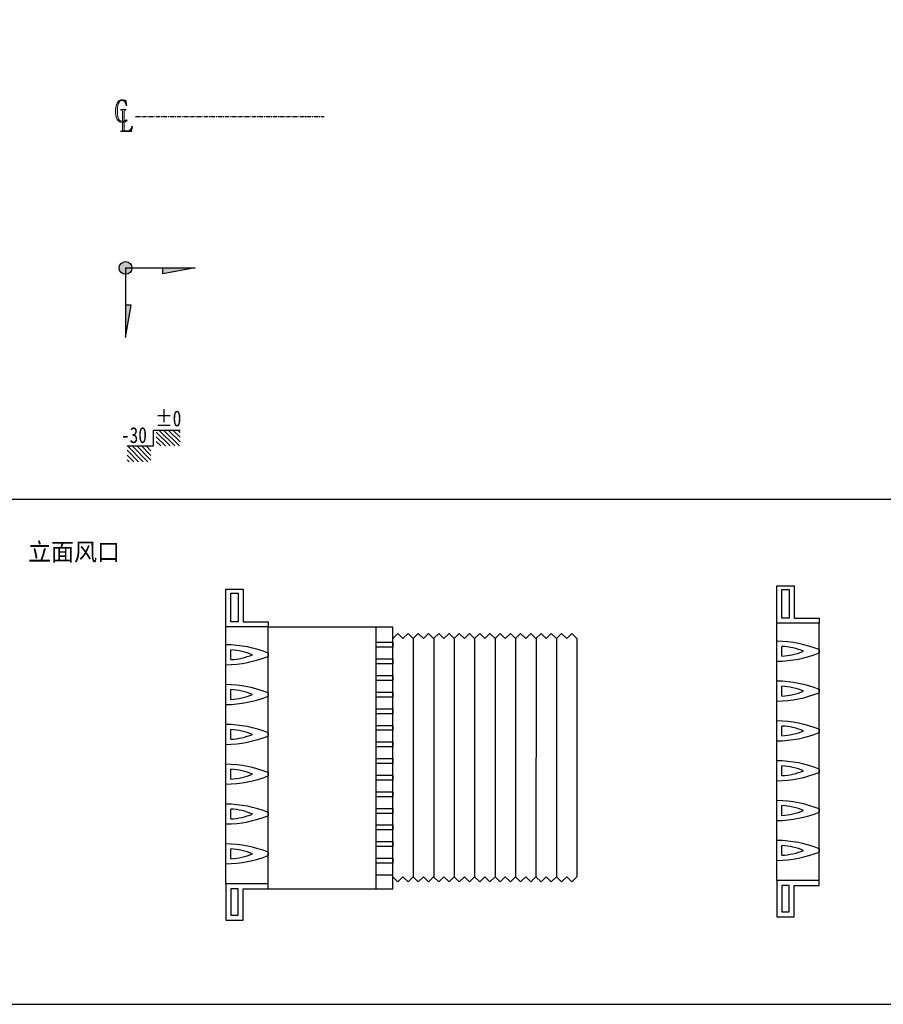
# Model space of a CAD drawing. Header units: millimetres. Extents: x 2430 to 3210, y 1273 to 1693.
# Tile 1 of 4: x 2674 to 2772, y 1273 to 1384. Entities that reach past the tile are written whole.
import ezdxf

# ---------------------------------------------------------------- set-up
doc = ezdxf.new("R2010")
doc.units = ezdxf.units.MM
doc.linetypes.add('CENTER', pattern=[50.800000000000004, 31.75, -6.35, 6.35, -6.35])
for name, color, linetype in [('EL_HATCH_立面填充8', 8, 'Continuous'), ('EL_MIDDLE_造型中粗线30', 30, 'Continuous'), ('EL_PATTERN_分缝细线136', 136, 'Continuous'), ('PUB_DIM_标注50', 50, 'Continuous')]:
    doc.layers.add(name, color=color, linetype=linetype)
doc.styles.add('-宋体', font='txt', dxfattribs={"width": 0.8})
doc.styles.add('CSD常注', font='txt')

# ---------------------------------------------------------------- blocks, each defined once
blk = doc.blocks.new('对中符')
at = {"linetype": 'ByBlock'}
for points in [[(0.1535659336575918, 3.527575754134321), (0.1023845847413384, 3.526385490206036), (0.001212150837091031, 3.508531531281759), (-0.0940089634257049, 3.475204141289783), (-0.1820884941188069, 3.422832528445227), (-0.2630264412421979, 3.353797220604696), (-0.3380130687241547, 3.266907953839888), (-0.4058581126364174, 3.163354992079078), (-0.428473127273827, 3.120505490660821), (-0.4748934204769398, 3.015762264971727), (-0.5141721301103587, 2.903877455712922), (-0.5463092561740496, 2.786041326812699), (-0.5724950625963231, 2.661063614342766), (-0.5903490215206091, 2.528944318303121), (-0.601061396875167, 2.389683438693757), (-0.604632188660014, 2.244471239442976), (-0.6022516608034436, 2.111161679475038), (-0.5939198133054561, 1.957617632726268), (-0.5784463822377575, 1.817166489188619), (-0.5570216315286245, 1.687427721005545), (-0.5284552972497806, 1.568401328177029), (-0.4939376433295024, 1.461277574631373), (-0.4534686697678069, 1.366056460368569), (-0.4058581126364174, 1.281547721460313), (-0.3511059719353, 1.202990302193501), (-0.2761193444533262, 1.120862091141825), (-0.1928008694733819, 1.05777810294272), (-0.06116645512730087, 0.9999209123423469), (0.1517917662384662, 0.9721951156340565), (0.3358720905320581, 0.9842063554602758), (0.5343040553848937, 1.019170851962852), (0.7212920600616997, 1.166514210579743), (0.689327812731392, 1.206885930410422), (0.6381835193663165, 1.259369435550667), (0.4493988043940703, 1.120328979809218), (0.1963349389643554, 1.09705681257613), (-0.03617091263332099, 1.137525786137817), (-0.1559026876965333, 1.198229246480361), (-0.2237477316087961, 1.285118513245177), (-0.2773096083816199, 1.398193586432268), (-0.3011148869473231, 1.469609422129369), (-0.3296812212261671, 1.576733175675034), (-0.3534864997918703, 1.693379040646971), (-0.3713404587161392, 1.820737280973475), (-0.3844333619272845, 1.957617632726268), (-0.3915749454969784, 2.10282983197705), (-0.3939554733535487, 2.258754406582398), (-0.3927652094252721, 2.356356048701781), (-0.3856236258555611, 2.497997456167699), (-0.3725307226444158, 2.632497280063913), (-0.3522962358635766, 2.761045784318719), (-0.326110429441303, 2.882452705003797), (-0.2927830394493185, 2.996718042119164), (-0.2546945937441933, 3.105032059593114), (-0.2047035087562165, 3.214536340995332), (-0.1380487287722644, 3.313328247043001), (-0.06306210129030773, 3.38474408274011), (0.02263690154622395, 3.426403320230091), (0.1190482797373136, 3.440686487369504), (0.4570832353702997, 3.454969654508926), (0.4225655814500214, 3.45854044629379), (0.3166320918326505, 3.499009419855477), (0.2571188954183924, 3.51567311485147)], [(0.5510292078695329, 3.446408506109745), (0.5261185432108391, 3.469252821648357), (0.4570832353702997, 3.454969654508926), (0.1190482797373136, 3.440686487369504), (0.1595172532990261, 3.438305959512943), (0.2654507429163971, 3.416881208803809), (0.3571010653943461, 3.368080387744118), (0.4332779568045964, 3.294284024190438), (0.4808885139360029, 3.220487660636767), (0.53326012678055, 3.11574443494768), (0.5796804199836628, 2.994337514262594), (0.6201493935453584, 2.857457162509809), (0.6891847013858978, 2.886023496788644)], [(0.5594240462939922, 2.421195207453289), (0, 2.421195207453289), (0, 2.333115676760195), (0.07022557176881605, 2.333115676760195), (0.1630661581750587, 2.304549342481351), (0.186871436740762, 2.21646981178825), (0.186871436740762, 0.1311274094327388), (0.1630661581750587, 0.04423814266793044), (0.08212821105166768, 0.01448154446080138), (0.4784860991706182, 0.01448154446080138), (0.4082605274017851, 0.04423814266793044), (0.3737428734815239, 0.1311274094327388), (0.3737428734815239, 2.21646981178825), (0.4082605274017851, 2.304549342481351), (0.4784860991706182, 2.333115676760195), (0.5594240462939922, 2.333115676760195)], [(1.247396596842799, 0.5251047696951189), (1.231923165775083, 0.4620207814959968), (1.189073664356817, 0.331091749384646), (1.135511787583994, 0.2263485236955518), (1.072427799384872, 0.1454105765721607), (0.9914898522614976, 0.07399474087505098), (0.8974590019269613, 0.0299549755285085), (0.792715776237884, 0.01448154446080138), (0.4784860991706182, 0.01448154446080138), (0.08212821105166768, 0.01448154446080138), (0, 0.01448154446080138), (0, -0.07240772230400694), (1.200976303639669, -0.07240772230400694), (1.305719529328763, 0.4953481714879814)]]:
    blk.add_hatch(color=0, dxfattribs=at).paths.add_polyline_path(points)
at = {"color": 0, "linetype": 'ByBlock', "lineweight": 0}
for points in [[(0.1535659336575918, 3.527575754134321), (0.1023845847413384, 3.526385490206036), (0.001212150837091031, 3.508531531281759), (-0.0940089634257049, 3.475204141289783), (-0.1820884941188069, 3.422832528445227), (-0.2630264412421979, 3.353797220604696), (-0.3380130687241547, 3.266907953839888), (-0.4058581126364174, 3.163354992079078), (-0.428473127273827, 3.120505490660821), (-0.4748934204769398, 3.015762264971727), (-0.5141721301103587, 2.903877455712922), (-0.5463092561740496, 2.786041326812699), (-0.5724950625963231, 2.661063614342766), (-0.5903490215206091, 2.528944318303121), (-0.601061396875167, 2.389683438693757), (-0.604632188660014, 2.244471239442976), (-0.6022516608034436, 2.111161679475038), (-0.5939198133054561, 1.957617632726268), (-0.5784463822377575, 1.817166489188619), (-0.5570216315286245, 1.687427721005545), (-0.5284552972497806, 1.568401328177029), (-0.4939376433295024, 1.461277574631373), (-0.4534686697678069, 1.366056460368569), (-0.4058581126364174, 1.281547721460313), (-0.3511059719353, 1.202990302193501), (-0.2761193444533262, 1.120862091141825), (-0.1928008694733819, 1.05777810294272), (-0.06116645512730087, 0.9999209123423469), (0.1517917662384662, 0.9721951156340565), (0.3358720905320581, 0.9842063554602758), (0.5343040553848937, 1.019170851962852), (0.7212920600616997, 1.166514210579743), (0.689327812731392, 1.206885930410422), (0.6381835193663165, 1.259369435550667), (0.4493988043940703, 1.120328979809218), (0.1963349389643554, 1.09705681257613), (-0.03617091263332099, 1.137525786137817), (-0.1559026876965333, 1.198229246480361), (-0.2237477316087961, 1.285118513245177), (-0.2773096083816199, 1.398193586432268), (-0.3011148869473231, 1.469609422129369), (-0.3296812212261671, 1.576733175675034), (-0.3534864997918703, 1.693379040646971), (-0.3713404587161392, 1.820737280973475), (-0.3844333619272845, 1.957617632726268), (-0.3915749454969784, 2.10282983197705), (-0.3939554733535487, 2.258754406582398), (-0.3927652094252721, 2.356356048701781), (-0.3856236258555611, 2.497997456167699), (-0.3725307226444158, 2.632497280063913), (-0.3522962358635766, 2.761045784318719), (-0.326110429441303, 2.882452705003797), (-0.2927830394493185, 2.996718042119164), (-0.2546945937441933, 3.105032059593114), (-0.2047035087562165, 3.214536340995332), (-0.1380487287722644, 3.313328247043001), (-0.06306210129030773, 3.38474408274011), (0.02263690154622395, 3.426403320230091), (0.1190482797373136, 3.440686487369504), (0.4570832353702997, 3.454969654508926), (0.4225655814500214, 3.45854044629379), (0.3166320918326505, 3.499009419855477), (0.2571188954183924, 3.51567311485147)], [(0.5510292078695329, 3.446408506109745), (0.5261185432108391, 3.469252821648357), (0.4570832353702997, 3.454969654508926), (0.1190482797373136, 3.440686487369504), (0.1595172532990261, 3.438305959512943), (0.2654507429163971, 3.416881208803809), (0.3571010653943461, 3.368080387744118), (0.4332779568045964, 3.294284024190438), (0.4808885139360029, 3.220487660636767), (0.53326012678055, 3.11574443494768), (0.5796804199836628, 2.994337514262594), (0.6201493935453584, 2.857457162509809), (0.6891847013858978, 2.886023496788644)], [(0.5594240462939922, 2.421195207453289), (0, 2.421195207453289), (0, 2.333115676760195), (0.07022557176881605, 2.333115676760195), (0.1630661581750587, 2.304549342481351), (0.186871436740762, 2.21646981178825), (0.186871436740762, 0.1311274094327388), (0.1630661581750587, 0.04423814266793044), (0.08212821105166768, 0.01448154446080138), (0.4784860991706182, 0.01448154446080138), (0.4082605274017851, 0.04423814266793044), (0.3737428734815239, 0.1311274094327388), (0.3737428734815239, 2.21646981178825), (0.4082605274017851, 2.304549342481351), (0.4784860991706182, 2.333115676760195), (0.5594240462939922, 2.333115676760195)], [(1.247396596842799, 0.5251047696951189), (1.231923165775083, 0.4620207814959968), (1.189073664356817, 0.331091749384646), (1.135511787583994, 0.2263485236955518), (1.072427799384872, 0.1454105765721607), (0.9914898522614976, 0.07399474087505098), (0.8974590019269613, 0.0299549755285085), (0.792715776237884, 0.01448154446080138), (0.4784860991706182, 0.01448154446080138), (0.08212821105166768, 0.01448154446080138), (0, 0.01448154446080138), (0, -0.07240772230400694), (1.200976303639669, -0.07240772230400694), (1.305719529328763, 0.4953481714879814)]]:
    blk.add_lwpolyline(points, close=True, dxfattribs=at)
blk = doc.blocks.new('起铺点')
at = {"linetype": 'ByBlock'}
h = blk.add_hatch(color=0, dxfattribs=at)
edge = h.paths.add_edge_path()
edge.add_arc((0, 0), 0.7199999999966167, 0, 360)
for points in [[(4.223883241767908, 0), (4.223883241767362, -0.6561368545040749), (7.875499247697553, 0)], [(0, -4.223883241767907), (0.656136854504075, -4.223883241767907), (0, -7.875499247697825)]]:
    blk.add_hatch(color=0, dxfattribs=at).paths.add_polyline_path(points)
at = {"color": 0, "linetype": 'ByBlock'}
for p, q in [((0, 0), (7.875499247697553, 0)), ((0, 0), (0, -7.875499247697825)), ((7.875499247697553, 0), (4.223883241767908, -0.656136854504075)), ((4.223883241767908, -0.656136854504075), (4.223883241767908, 0)), ((0.656136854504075, -4.223883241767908), (0, -4.223883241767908)), ((0, -7.875499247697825), (0.656136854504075, -4.223883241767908))]:
    blk.add_line(p, q, dxfattribs=at)
blk.add_circle((0, 0), 0.7199999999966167, dxfattribs=at)
blk = doc.blocks.new('A$C1F2F087B')
h = blk.add_hatch()
h.set_pattern_fill('ANSI31', color=256, scale=3, style=0)
h.set_pattern_definition([(45, (-253.9137264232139, -162.1707383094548), (-0.2651650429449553, 0.2651650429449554), [])])
h.paths.add_polyline_path([(2.700000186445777, 1.799999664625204), (2.700000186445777, 3.599999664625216), (1.864454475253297e-07, 3.599999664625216), (1.864454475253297e-07, 1.799999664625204)])
h = blk.add_hatch()
h.set_pattern_fill('ANSI31', color=256, scale=3, style=0)
h.set_pattern_definition([(45, (-253.3137264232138, -162.1707383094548), (-0.2651650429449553, 0.2651650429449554), [])])
h.paths.add_polyline_path([(6.000000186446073, -3.353748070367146e-07), (6.000000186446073, 1.799999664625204), (3.3000001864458, 1.799999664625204), (3.3000001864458, -3.353748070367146e-07)])
blk.add_lwpolyline([(1.864454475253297e-07, 1.799999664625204), (3.000000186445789, 1.799999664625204), (3.000000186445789, -3.353748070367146e-07), (6.000000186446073, -3.353748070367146e-07)])
blk = doc.blocks.new('fengkou')
at = {"layer": 'EL_HATCH_立面填充8'}
for p, q in [((77.86995365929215, 129.8976990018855, 2.550385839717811e-06), (75.55364663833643, 127.5813919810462, 2.550385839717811e-06)), ((77.86995365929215, 129.8976990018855, 2.550385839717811e-06), (80.18626068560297, 127.5813919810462, 2.550385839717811e-06)), ((82.5025677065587, 129.8976990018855, 2.550385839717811e-06), (80.18626068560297, 127.5813919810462, 2.550385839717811e-06)), ((82.5025677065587, 129.8976990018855, 2.550385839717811e-06), (84.81887473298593, 127.5813919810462, 2.550385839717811e-06)), ((87.13518175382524, 129.8976990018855, 2.550385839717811e-06), (84.81887473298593, 127.5813919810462, 2.550385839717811e-06)), ((87.13518175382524, 129.8976990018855, 2.550385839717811e-06), (89.45148878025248, 127.5813919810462, 2.550385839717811e-06)), ((91.76779580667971, 129.8976990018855, 2.550385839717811e-06), (89.45148878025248, 127.5813919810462, 2.550385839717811e-06)), ((91.76779580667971, 129.8976990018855, 2.550385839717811e-06), (94.08410282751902, 127.5813919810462, 2.550385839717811e-06)), ((96.40040985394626, 129.8976990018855, 2.550385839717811e-06), (94.08410282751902, 127.5813919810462, 2.550385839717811e-06)), ((96.40040985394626, 129.8976990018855, 2.550385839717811e-06), (98.71671687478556, 127.5813919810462, 2.550385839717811e-06)), ((101.0330239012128, 129.8976990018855, 2.550385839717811e-06), (98.71671687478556, 127.5813919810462, 2.550385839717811e-06)), ((101.0330239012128, 129.8976990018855, 2.550385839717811e-06), (103.3493309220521, 127.5813919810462, 2.550385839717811e-06)), ((105.6656379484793, 129.8976990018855, 2.550385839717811e-06), (103.3493309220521, 127.5813919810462, 2.550385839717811e-06)), ((105.6656379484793, 129.8976990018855, 2.550385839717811e-06), (107.9819449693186, 127.5813919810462, 2.550385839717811e-06)), ((110.2872262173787, 129.90872478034, 2.550385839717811e-06), (107.9709191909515, 127.5924177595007, 2.550385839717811e-06)), ((110.2872262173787, 129.90872478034, 2.550385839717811e-06), (112.6035332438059, 127.5924177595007, 2.550385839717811e-06)), ((114.9198402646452, 129.90872478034, 2.550385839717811e-06), (112.6035332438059, 127.5924177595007, 2.550385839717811e-06)), ((114.9308650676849, 129.8924956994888, 2.550394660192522e-06), (112.6145580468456, 127.5761886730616, 2.550394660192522e-06)), ((114.9308650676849, 129.8924956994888, 2.550394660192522e-06), (117.2471720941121, 127.5761886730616, 2.550394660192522e-06)), ((119.5634791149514, 129.8924956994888, 2.550394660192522e-06), (117.2471720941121, 127.5761886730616, 2.550394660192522e-06)), ((119.5634791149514, 129.8924956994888, 2.550394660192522e-06), (121.8797861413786, 127.5761886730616, 2.550394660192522e-06)), ((124.1960931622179, 129.8924956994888, 2.550394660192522e-06), (121.8797861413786, 127.5761886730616, 2.550394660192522e-06)), ((124.1960931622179, 129.8924956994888, 2.550394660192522e-06), (126.5124001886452, 127.5761886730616, 2.550394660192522e-06)), ((128.8287072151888, 129.8924956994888, 2.550394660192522e-06), (126.5124001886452, 127.5761886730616, 2.550394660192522e-06)), ((128.8287072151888, 129.8924956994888, 2.550394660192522e-06), (131.1450142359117, 127.5761886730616, 2.550394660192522e-06)), ((133.4613212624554, 129.8924956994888, 2.550394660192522e-06), (131.1450142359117, 127.5761886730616, 2.550394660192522e-06)), ((133.4613212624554, 129.8924956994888, 2.550394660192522e-06), (135.7776282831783, 127.5761886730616, 2.550394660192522e-06)), ((138.0829095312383, 129.9035214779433, 2.550394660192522e-06), (135.7666025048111, 127.587214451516, 2.550394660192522e-06)), ((138.0829095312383, 129.9035214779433, 2.550394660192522e-06), (140.3992165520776, 127.587214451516, 2.550394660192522e-06)), ((142.7155235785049, 129.9035214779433, 2.550394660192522e-06), (140.3992165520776, 127.587214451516, 2.550394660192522e-06)), ((142.7265483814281, 129.8872923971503, 2.550403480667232e-06), (140.4102413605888, 127.570985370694, 2.550403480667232e-06)), ((142.7265483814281, 129.8872923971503, 2.550403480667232e-06), (145.0428554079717, 127.570985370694, 2.550403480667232e-06)), ((147.3591624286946, 129.8872923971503, 2.550403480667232e-06), (145.0428554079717, 127.570985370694, 2.550403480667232e-06)), ((147.3591624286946, 129.8872923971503, 2.550403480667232e-06), (149.6754694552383, 127.570985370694, 2.550403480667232e-06)), ((151.9917764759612, 129.8872923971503, 2.550403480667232e-06), (149.6754694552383, 127.570985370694, 2.550403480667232e-06)), ((151.9917764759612, 129.8872923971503, 2.550403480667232e-06), (154.3080835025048, 127.570985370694, 2.550403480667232e-06)), ((156.6243905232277, 129.8872923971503, 2.550403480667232e-06), (154.3080835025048, 127.570985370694, 2.550403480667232e-06)), ((156.6243905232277, 129.8872923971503, 2.550403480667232e-06), (158.9406975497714, 127.570985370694, 2.550403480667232e-06)), ((84.84084750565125, 127.6033647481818, 3.124273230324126e-06), (84.82063930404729, 19.6525614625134, 3.307267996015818e-06)), ((94.10607560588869, 127.6033647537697, 3.124273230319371e-06), (94.08586739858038, 19.6525614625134, 3.307267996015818e-06)), ((103.3713037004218, 127.6033647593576, 3.124273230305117e-06), (103.3510954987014, 19.6525614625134, 3.307267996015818e-06)), ((112.6365308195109, 127.5981614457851, 3.124282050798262e-06), (112.6163194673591, 19.63051403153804, 3.307305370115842e-06)), ((112.6365308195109, 127.5981614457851, 3.12428205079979e-06), (112.6163226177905, 19.64735816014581, 3.307276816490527e-06)), ((121.9017589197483, 127.598161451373, 3.124282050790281e-06), (121.8815507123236, 19.64735816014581, 3.307276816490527e-06)), ((131.1669870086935, 127.5981614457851, 3.124282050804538e-06), (131.1467788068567, 19.64735816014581, 3.307276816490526e-06)), ((140.4322141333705, 127.5929581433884, 3.124290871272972e-06), (140.4120027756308, 19.62531072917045, 3.307314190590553e-06)), ((140.4322141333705, 127.5929581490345, 3.124290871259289e-06), (140.4120059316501, 19.64215485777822, 3.307285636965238e-06)), ((149.6974422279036, 127.5929581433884, 3.124290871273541e-06), (149.6772340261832, 19.64215485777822, 3.307285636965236e-06)), ((158.9626703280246, 127.5929581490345, 3.124290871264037e-06), (158.9424621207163, 19.64215485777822, 3.307285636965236e-06)), ((77.86995365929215, 17.33801901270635, 3.323247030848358e-06), (75.55364663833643, 19.65432603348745, 3.323247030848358e-06)), ((77.86995365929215, 17.33801901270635, 3.323247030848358e-06), (80.18626068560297, 19.65432603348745, 3.323247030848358e-06)), ((82.5025677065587, 17.33801901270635, 3.323247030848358e-06), (80.18626068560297, 19.65432603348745, 3.323247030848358e-06)), ((82.5025677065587, 17.33801901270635, 3.323247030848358e-06), (84.81887473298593, 19.65432603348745, 3.323247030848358e-06)), ((87.13518175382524, 17.33801901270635, 3.323247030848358e-06), (84.81887473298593, 19.65432603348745, 3.323247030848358e-06)), ((87.13518175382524, 17.33801901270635, 3.323247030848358e-06), (89.45148878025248, 19.65432603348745, 3.323247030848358e-06)), ((91.76779580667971, 17.33801901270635, 3.323247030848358e-06), (89.45148878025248, 19.65432603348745, 3.323247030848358e-06)), ((91.76779580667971, 17.33801901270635, 3.323247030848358e-06), (94.08410282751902, 19.65432603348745, 3.323247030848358e-06)), ((96.40040985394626, 17.33801901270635, 3.323247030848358e-06), (94.08410282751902, 19.65432603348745, 3.323247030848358e-06)), ((96.40040985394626, 17.33801901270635, 3.323247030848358e-06), (98.71671687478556, 19.65432603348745, 3.323247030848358e-06)), ((101.0330239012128, 17.33801901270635, 3.323247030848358e-06), (98.71671687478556, 19.65432603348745, 3.323247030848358e-06)), ((101.0330239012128, 17.33801901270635, 3.323247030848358e-06), (103.3493309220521, 19.65432603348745, 3.323247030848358e-06)), ((105.6656379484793, 17.33801901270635, 3.323247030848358e-06), (103.3493309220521, 19.65432603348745, 3.323247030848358e-06)), ((105.6656379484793, 17.33801901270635, 3.323247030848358e-06), (107.9819449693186, 19.65432603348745, 3.323247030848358e-06)), ((110.2872262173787, 17.32699323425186, 3.323247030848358e-06), (107.9709191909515, 19.64330025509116, 3.323247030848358e-06)), ((110.2872262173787, 17.32699323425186, 3.323247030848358e-06), (112.6035332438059, 19.64330025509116, 3.323247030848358e-06)), ((114.9198402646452, 17.32699323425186, 3.323247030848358e-06), (112.6035332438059, 19.64330025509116, 3.323247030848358e-06)), ((114.9308650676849, 17.33281571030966, 3.323255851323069e-06), (112.6145580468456, 19.64912273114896, 3.323255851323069e-06)), ((114.9308650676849, 17.33281571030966, 3.323255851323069e-06), (117.2471720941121, 19.64912273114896, 3.323255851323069e-06)), ((119.5634791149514, 17.33281571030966, 3.323255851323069e-06), (117.2471720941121, 19.64912273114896, 3.323255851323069e-06)), ((119.5634791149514, 17.33281571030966, 3.323255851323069e-06), (121.8797861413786, 19.64912273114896, 3.323255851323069e-06)), ((124.1960931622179, 17.33281571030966, 3.323255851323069e-06), (121.8797861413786, 19.64912273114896, 3.323255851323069e-06)), ((124.1960931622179, 17.33281571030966, 3.323255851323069e-06), (126.5124001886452, 19.64912273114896, 3.323255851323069e-06)), ((128.8287072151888, 17.33281571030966, 3.323255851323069e-06), (126.5124001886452, 19.64912273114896, 3.323255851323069e-06)), ((128.8287072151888, 17.33281571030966, 3.323255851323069e-06), (131.1450142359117, 19.64912273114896, 3.323255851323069e-06)), ((133.4613212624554, 17.33281571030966, 3.323255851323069e-06), (131.1450142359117, 19.64912273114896, 3.323255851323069e-06)), ((133.4613212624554, 17.33281571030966, 3.323255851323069e-06), (135.7776282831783, 19.64912273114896, 3.323255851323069e-06)), ((138.0829095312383, 17.32178993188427, 3.323255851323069e-06), (135.7666025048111, 19.63809695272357, 3.323255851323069e-06)), ((138.0829095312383, 17.32178993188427, 3.323255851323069e-06), (140.3992165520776, 19.63809695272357, 3.323255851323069e-06)), ((142.7155235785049, 17.32178993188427, 3.323255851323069e-06), (140.3992165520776, 19.63809695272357, 3.323255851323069e-06)), ((142.7265483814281, 17.32761240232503, 3.323264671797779e-06), (140.4102413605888, 19.64391942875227, 3.323264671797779e-06)), ((142.7265483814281, 17.32761240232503, 3.323264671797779e-06), (145.0428554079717, 19.64391942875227, 3.323264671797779e-06)), ((147.3591624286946, 17.32761240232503, 3.323264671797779e-06), (145.0428554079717, 19.64391942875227, 3.323264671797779e-06)), ((147.3591624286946, 17.32761240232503, 3.323264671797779e-06), (149.6754694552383, 19.64391942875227, 3.323264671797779e-06)), ((151.9917764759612, 17.32761240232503, 3.323264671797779e-06), (149.6754694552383, 19.64391942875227, 3.323264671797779e-06)), ((151.9917764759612, 17.32761240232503, 3.323264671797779e-06), (154.3080835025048, 19.64391942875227, 3.323264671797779e-06)), ((156.6243905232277, 17.32761240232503, 3.323264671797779e-06), (154.3080835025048, 19.64391942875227, 3.323264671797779e-06)), ((156.6243905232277, 17.32761240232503, 3.323264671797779e-06), (158.9406975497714, 19.64391942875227, 3.323264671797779e-06))]:
    blk.add_line(p, q, dxfattribs=at)
at = {"layer": 'EL_MIDDLE_造型中粗线30', "linetype": 'ByBlock'}
for p, q in [((19.1216330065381, 132.9957199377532, 2.458218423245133e-06), (75.56382472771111, 132.9957199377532, 2.458218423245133e-06)), ((75.56382472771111, 14.23999807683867, 3.231079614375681e-06), (75.56382472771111, 132.9957199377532, 2.458218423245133e-06)), ((19.1216330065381, 14.23999807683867, 3.231079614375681e-06), (75.56382472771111, 14.23999807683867, 3.231079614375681e-06))]:
    blk.add_line(p, q, dxfattribs=at)
at = {"layer": 'EL_MIDDLE_造型中粗线30', "linetype": 'ByBlock', "elevation": 2.458218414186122e-06}
blk.add_lwpolyline([(7.847824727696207, 135.2529199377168), (19.1216330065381, 135.2529199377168), (19.1216330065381, 132.9957199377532), (-0.0001752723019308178, 132.9957199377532), (1.488547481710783e-14, 150), (7.847999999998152, 150), (7.847824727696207, 135.2529199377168)], dxfattribs=at)
at = {"layer": 'EL_MIDDLE_造型中粗线30', "linetype": 'ByBlock'}
blk.add_lwpolyline([(7.847824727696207, 14.23999807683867), (19.1216330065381, 14.23999807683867), (19.1216330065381, 16.49719807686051), (-0.0001752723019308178, 16.49719807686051), (-8.858478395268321e-10, 0), (7.84799999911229, 0), (7.847824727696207, 14.23999807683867)], dxfattribs=at)
at = {"layer": 'EL_PATTERN_分缝细线136', "linetype": 'ByBlock'}
for p, q in [((-0.0001755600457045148, 16.49719807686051), (-0.0001755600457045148, 132.9957199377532, -3.484872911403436e-05)), ((19.1218082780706, 16.80223360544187, -5.627879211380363e-06), (19.1216330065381, 132.9957199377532, 2.458218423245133e-06)), ((68.03982472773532, 14.23999807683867, 3.231079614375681e-06), (68.03982472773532, 132.9957199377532, 2.458218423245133e-06)), ((68.03982472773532, 14.23999807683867, 3.231079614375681e-06), (68.03982472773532, 20.58160000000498, 3.231079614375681e-06)), ((68.03982472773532, 20.58160000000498, 3.231079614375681e-06), (75.56382472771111, 20.58160000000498, 3.231079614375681e-06))]:
    blk.add_line(p, q, dxfattribs=at)
for points, elevation in [([(5.590799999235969, 148.2357180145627), (5.590799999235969, 135.2529383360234), (2.25702473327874, 135.2530242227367), (2.25702473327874, 148.2357180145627)], 5.689298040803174e-06), ([(5.590799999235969, 2.25720000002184), (5.590799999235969, 14.23997967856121), (2.25702473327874, 14.23989379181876), (2.25702473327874, 2.25720000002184)], 3.231079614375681e-06)]:
    blk.add_lwpolyline(points, close=True, dxfattribs=dict(at, elevation=elevation))
for points, elevation in [([(68.03982472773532, 123.6604000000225), (68.03982472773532, 125.9175999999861), (75.56382472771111, 125.9175999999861), (75.56382472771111, 123.6604000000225), (68.03982472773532, 123.6604000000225)], 3.231079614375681e-06), ([(2.257024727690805, 118.0591932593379), (2.257024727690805, 122.502310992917)], -1.545722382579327e-05), ([(19.1218082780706, 121.0331521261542), (19.1218082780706, 119.5283521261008)], -1.763573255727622e-06), ([(68.03982472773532, 116.1363999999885), (68.03982472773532, 118.3936000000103), (75.56382472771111, 118.3936000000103), (75.56382472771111, 116.1363999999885), (68.03982472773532, 116.1363999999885)], 3.231079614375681e-06), ([(68.03982472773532, 108.6124000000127), (68.03982472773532, 110.8696000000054), (75.56382472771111, 110.8696000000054), (75.56382472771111, 108.6124000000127), (68.03982472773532, 108.6124000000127)], 3.231079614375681e-06), ([(2.257024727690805, 100.0174752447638), (2.257024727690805, 104.460592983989)], -1.468436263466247e-05), ([(19.1218082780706, 102.99143411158), (19.1218082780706, 101.4866341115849)], -9.907120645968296e-07), ([(68.03982472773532, 101.0884000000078), (68.03982472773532, 103.3456000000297), (75.56382472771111, 103.3456000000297), (75.56382472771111, 101.0884000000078), (68.03982472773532, 101.0884000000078)], 3.231079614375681e-06), ([(68.03982472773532, 93.56440000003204), (68.03982472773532, 95.82159999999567), (75.56382472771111, 95.82159999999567), (75.56382472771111, 93.56440000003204), (68.03982472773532, 93.56440000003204)], 3.231079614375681e-06), ([(2.257024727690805, 81.9757572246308), (2.257024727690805, 86.41887496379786)], -1.391150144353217e-05), ([(19.1218082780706, 84.94971609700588), (19.1218082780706, 83.44491609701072)], -2.178508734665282e-07), ([(68.03982472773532, 86.04039999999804), (68.03982472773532, 88.29760000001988), (75.56382472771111, 88.29760000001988), (75.56382472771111, 86.04039999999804), (68.03982472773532, 86.04039999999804)], 3.231079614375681e-06), ([(68.03982472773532, 78.51639999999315), (68.03982472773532, 80.77359999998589), (75.56382472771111, 80.77359999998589), (75.56382472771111, 78.51639999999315), (68.03982472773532, 78.51639999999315)], 3.231079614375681e-06), ([(68.03982472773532, 70.99240000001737), (68.03982472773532, 73.2496000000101), (75.56382472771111, 73.2496000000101), (75.56382472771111, 70.99240000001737), (68.03982472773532, 70.99240000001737)], 3.231079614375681e-06), ([(2.257024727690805, 63.93403921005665), (2.257024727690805, 68.37715694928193)], -1.313864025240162e-05), ([(19.1218082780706, 66.9079980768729), (19.1218082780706, 65.40319807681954)], 5.550103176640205e-07), ([(68.03982472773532, 63.46840000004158), (68.03982472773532, 65.72560000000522), (75.56382472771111, 65.72560000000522), (75.56382472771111, 63.46840000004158), (68.03982472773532, 63.46840000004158)], 3.231079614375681e-06), ([(68.03982472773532, 55.94440000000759), (68.03982472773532, 58.20160000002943), (75.56382472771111, 58.20160000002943), (75.56382472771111, 55.94440000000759), (68.03982472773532, 55.94440000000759)], 3.231079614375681e-06), ([(2.257024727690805, 45.89232119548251), (2.257024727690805, 50.33543893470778)], -1.236577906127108e-05), ([(68.03982472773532, 48.4203999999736), (68.03982472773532, 50.67759999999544), (75.56382472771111, 50.67759999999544), (75.56382472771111, 48.4203999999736), (68.03982472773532, 48.4203999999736)], 3.231079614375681e-06), ([(19.1218082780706, 48.86628006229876), (19.1218082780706, 47.3614800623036)], 1.327871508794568e-06), ([(68.03982472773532, 40.89639999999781), (68.03982472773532, 43.15360000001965), (75.56382472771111, 43.15360000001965), (75.56382472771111, 40.89639999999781), (68.03982472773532, 40.89639999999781)], 3.231079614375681e-06), ([(2.257024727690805, 27.85060318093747), (2.257024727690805, 32.2937209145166)], -1.159291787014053e-05), ([(68.03982472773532, 33.37239999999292), (68.03982472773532, 35.62960000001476), (75.56382472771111, 35.62960000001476), (75.56382472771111, 33.37239999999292), (68.03982472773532, 33.37239999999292)], 3.231079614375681e-06), ([(19.1218082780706, 30.82456204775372), (19.1218082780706, 29.31976204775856)], 2.100732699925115e-06), ([(68.03982472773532, 25.84840000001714), (68.03982472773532, 28.10559999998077), (75.56382472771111, 28.10559999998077), (75.56382472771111, 25.84840000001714), (68.03982472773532, 25.84840000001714)], 3.231079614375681e-06)]:
    blk.add_lwpolyline(points, dxfattribs=dict(at, elevation=elevation))
for centre, radius, start, end in [((-0.5906419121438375, 71.31499680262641, -3.337266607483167e-05), 53.48341484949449, 68.37246888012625, 89.36743161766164), ((0.6896908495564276, 92.67284148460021, -3.337266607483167e-05), 29.87061745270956, 67.55549419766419, 86.99226555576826), ((-0.5906419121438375, 169.2465074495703, -3.337266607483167e-05), 53.48341484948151, 270.6325683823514, 291.6275311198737), ((0.6896908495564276, 147.8886627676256, -3.337266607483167e-05), 29.87061745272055, 273.0077344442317, 292.4445058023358), ((-0.5906419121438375, 53.27327879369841, -3.182694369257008e-05), 53.48341484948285, 68.37246888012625, 89.36743161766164), ((0.6896908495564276, 74.63112347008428, -3.182694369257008e-05), 29.8706174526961, 67.55549419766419, 86.99226555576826), ((-0.5906419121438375, 151.2047894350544, -3.182694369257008e-05), 53.48341484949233, 270.6325683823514, 291.6275311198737), ((0.6896908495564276, 129.8469447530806, -3.182694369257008e-05), 29.87061745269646, 273.0077344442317, 292.4445058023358), ((-0.5906419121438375, 35.23156077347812, -3.028122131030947e-05), 53.48341484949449, 68.37246888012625, 89.36743161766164), ((0.6896908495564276, 56.58940545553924, -3.028122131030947e-05), 29.8706174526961, 67.55549419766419, 86.99226555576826), ((-0.5906419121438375, 133.1630714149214, -3.028122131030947e-05), 53.48341484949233, 270.6325683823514, 291.6275311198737), ((0.6896908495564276, 111.8052267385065, -3.028122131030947e-05), 29.87061745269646, 273.0077344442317, 292.4445058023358), ((-0.5906419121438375, 17.18984275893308, -2.873549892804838e-05), 53.48341484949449, 68.37246888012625, 89.36743161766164), ((0.6896908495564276, 38.54768743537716, -2.873549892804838e-05), 29.8706174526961, 67.55549419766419, 86.99226555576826), ((-0.5906419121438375, 115.1213534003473, -2.873549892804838e-05), 53.48341484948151, 270.6325683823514, 291.6275311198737), ((0.6896908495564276, 93.76350871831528, -2.873549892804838e-05), 29.87061745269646, 273.0077344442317, 292.4445058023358), ((-0.5906419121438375, -0.8518752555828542, -2.718977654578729e-05), 53.48341484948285, 68.37246888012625, 89.36743161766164), ((0.6896908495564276, 20.50596942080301, -2.718977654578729e-05), 29.8706174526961, 67.55549419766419, 86.99226555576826), ((-0.5906419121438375, 97.07963538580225, -2.718977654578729e-05), 53.48341484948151, 270.6325683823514, 291.6275311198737), ((0.6896908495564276, 75.72179070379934, -2.718977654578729e-05), 29.87061745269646, 273.0077344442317, 292.4445058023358), ((-0.5906419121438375, -18.89359327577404, -2.564405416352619e-05), 53.48341484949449, 68.37246888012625, 89.36743161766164), ((0.6896908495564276, 2.464251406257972, -2.564405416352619e-05), 29.8706174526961, 67.55549419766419, 86.99226555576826), ((-0.5906419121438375, 79.0379173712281, -2.564405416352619e-05), 53.48341484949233, 270.6325683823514, 291.6275311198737), ((0.6896908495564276, 57.6800726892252, -2.564405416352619e-05), 29.87061745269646, 273.0077344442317, 292.4445058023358)]:
    blk.add_arc(centre, radius, start, end, dxfattribs=at)
blk = doc.blocks.new('huifengkou')
at = {"layer": 'EL_MIDDLE_造型中粗线30', "linetype": 'ByBlock', "elevation": 2.458218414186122e-06}
blk.add_lwpolyline([(7.847824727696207, 135.2530033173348), (19.1216330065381, 135.2530033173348), (19.1216330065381, 132.9958033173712), (-0.0001752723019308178, 132.9958033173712), (-2.11858645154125e-05, 150.0000000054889), (7.847978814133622, 150.0000000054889), (7.847824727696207, 135.2530033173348)], dxfattribs=at)
at = {"layer": 'EL_MIDDLE_造型中粗线30', "linetype": 'ByBlock'}
blk.add_lwpolyline([(7.847824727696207, 14.24008145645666), (19.1216330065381, 14.24008145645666), (19.1216330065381, 16.4972814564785), (-0.0001752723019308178, 16.4972814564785), (-8.858478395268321e-10, 8.337961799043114e-05), (7.84799999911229, 8.337961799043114e-05), (7.847824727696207, 14.24008145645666)], dxfattribs=at)
at = {"layer": 'EL_PATTERN_分缝细线136', "linetype": 'ByBlock'}
for p, q in [((-0.0001755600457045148, 16.4972814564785), (-0.0001755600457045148, 132.9958033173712, -3.484872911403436e-05)), ((19.1218082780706, 16.80231698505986, -5.627879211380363e-06), (19.1216330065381, 132.9958033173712, 2.458218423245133e-06))]:
    blk.add_line(p, q, dxfattribs=at)
for points, elevation in [([(5.590799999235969, 148.2358013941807), (5.590799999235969, 135.2530217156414), (2.25702473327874, 135.2531076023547), (2.25702473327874, 148.2358013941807)], 5.689298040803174e-06), ([(5.590799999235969, 2.25728337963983), (5.590799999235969, 14.2400630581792), (2.25702473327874, 14.23997717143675), (2.25702473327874, 2.25728337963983)], 3.231079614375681e-06)]:
    blk.add_lwpolyline(points, close=True, dxfattribs=dict(at, elevation=elevation))
for points, elevation in [([(2.257024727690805, 118.0592766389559), (2.257024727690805, 122.502394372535)], -1.545722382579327e-05), ([(19.1218082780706, 121.0332355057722), (19.1218082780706, 119.5284355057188)], -1.763573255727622e-06), ([(2.257024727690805, 100.0175586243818), (2.257024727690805, 104.460676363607)], -1.468436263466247e-05), ([(19.1218082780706, 102.991517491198), (19.1218082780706, 101.4867174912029)], -9.907120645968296e-07), ([(2.257024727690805, 81.97584060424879), (2.257024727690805, 86.41895834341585)], -1.391150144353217e-05), ([(19.1218082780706, 84.94979947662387), (19.1218082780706, 83.44499947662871)], -2.178508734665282e-07), ([(2.257024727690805, 63.93412258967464), (2.257024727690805, 68.37724032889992)], -1.313864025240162e-05), ([(19.1218082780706, 66.90808145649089), (19.1218082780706, 65.40328145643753)], 5.550103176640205e-07), ([(2.257024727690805, 45.8924045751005), (2.257024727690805, 50.33552231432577)], -1.236577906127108e-05), ([(19.1218082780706, 48.86636344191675), (19.1218082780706, 47.36156344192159)], 1.327871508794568e-06), ([(2.257024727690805, 27.85068656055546), (2.257024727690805, 32.29380429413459)], -1.159291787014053e-05), ([(19.1218082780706, 30.82464542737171), (19.1218082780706, 29.31984542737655)], 2.100732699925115e-06)]:
    blk.add_lwpolyline(points, dxfattribs=dict(at, elevation=elevation))
for centre, radius, start, end in [((-0.5906419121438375, 71.3150801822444, -3.337266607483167e-05), 53.48341484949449, 68.37246888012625, 89.36743161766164), ((0.6896908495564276, 92.6729248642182, -3.337266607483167e-05), 29.87061745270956, 67.55549419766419, 86.99226555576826), ((-0.5906419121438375, 169.2465908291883, -3.337266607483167e-05), 53.48341484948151, 270.6325683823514, 291.6275311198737), ((0.6896908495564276, 147.8887461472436, -3.337266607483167e-05), 29.87061745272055, 273.0077344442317, 292.4445058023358), ((-0.5906419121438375, 53.2733621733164, -3.182694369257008e-05), 53.48341484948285, 68.37246888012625, 89.36743161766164), ((0.6896908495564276, 74.63120684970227, -3.182694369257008e-05), 29.8706174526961, 67.55549419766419, 86.99226555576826), ((-0.5906419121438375, 151.2048728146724, -3.182694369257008e-05), 53.48341484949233, 270.6325683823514, 291.6275311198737), ((0.6896908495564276, 129.8470281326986, -3.182694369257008e-05), 29.87061745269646, 273.0077344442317, 292.4445058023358), ((-0.5906419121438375, 35.23164415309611, -3.028122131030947e-05), 53.48341484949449, 68.37246888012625, 89.36743161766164), ((0.6896908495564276, 56.58948883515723, -3.028122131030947e-05), 29.8706174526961, 67.55549419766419, 86.99226555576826), ((-0.5906419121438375, 133.1631547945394, -3.028122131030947e-05), 53.48341484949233, 270.6325683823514, 291.6275311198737), ((0.6896908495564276, 111.8053101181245, -3.028122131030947e-05), 29.87061745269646, 273.0077344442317, 292.4445058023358), ((-0.5906419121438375, 17.18992613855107, -2.873549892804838e-05), 53.48341484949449, 68.37246888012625, 89.36743161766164), ((0.6896908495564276, 38.54777081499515, -2.873549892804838e-05), 29.8706174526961, 67.55549419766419, 86.99226555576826), ((-0.5906419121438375, 115.1214367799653, -2.873549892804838e-05), 53.48341484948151, 270.6325683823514, 291.6275311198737), ((0.6896908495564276, 93.76359209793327, -2.873549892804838e-05), 29.87061745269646, 273.0077344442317, 292.4445058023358), ((-0.5906419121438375, -0.8517918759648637, -2.718977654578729e-05), 53.48341484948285, 68.37246888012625, 89.36743161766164), ((0.6896908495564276, 20.506052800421, -2.718977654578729e-05), 29.8706174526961, 67.55549419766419, 86.99226555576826), ((-0.5906419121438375, 97.07971876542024, -2.718977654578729e-05), 53.48341484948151, 270.6325683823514, 291.6275311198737), ((0.6896908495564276, 75.72187408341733, -2.718977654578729e-05), 29.87061745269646, 273.0077344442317, 292.4445058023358), ((-0.5906419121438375, -18.89350989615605, -2.564405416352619e-05), 53.48341484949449, 68.37246888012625, 89.36743161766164), ((0.6896908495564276, 2.464334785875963, -2.564405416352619e-05), 29.8706174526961, 67.55549419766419, 86.99226555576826), ((-0.5906419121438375, 79.0380007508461, -2.564405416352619e-05), 53.48341484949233, 270.6325683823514, 291.6275311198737), ((0.6896908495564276, 57.68015606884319, -2.564405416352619e-05), 29.87061745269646, 273.0077344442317, 292.4445058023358)]:
    blk.add_arc(centre, radius, start, end, dxfattribs=at)

msp = doc.modelspace()

# ---------------------------------------------------------------- linework, layer by layer
at = {"color": 250}
msp.add_line((2773.624935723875, 1329.737614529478), (2495.082021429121, 1329.737614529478), dxfattribs=at)
msp.add_lwpolyline([(2430.153599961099, 1272.558692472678), (3209.657908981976, 1272.558692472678), (3209.657908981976, 1692.558692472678), (2430.153599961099, 1692.558692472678)], close=True)
at = {"layer": 'PUB_DIM_标注50', "linetype": 'CENTER', "ltscale": 0.015}
msp.add_line((2687.144032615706, 1373.100132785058), (2708.49369521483, 1373.100132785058), dxfattribs=at)

# ---------------------------------------------------------------- block references
at = {"xscale": 0.25, "yscale": 0.25, "zscale": 0.25}
for name, p in [('fengkou', (2697.367696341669, 1282.082355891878, 7.183874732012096e-06)), ('huifengkou', (2759.743683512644, 1282.474268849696, 1.281225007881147e-05))]:
    msp.add_blockref(name, p, dxfattribs=at)
at = {"layer": 'PUB_DIM_标注50'}
for name, p in [('对中符', (2685.483178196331, 1371.492540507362)), ('起铺点', (2686.011127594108, 1355.961317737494))]:
    msp.add_blockref(name, p, dxfattribs=at)
at = {"layer": 'PUB_DIM_标注50', "color": 30, "xscale": -1, "rotation": 180}
msp.add_blockref('A$C1F2F087B', (2686.190946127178, 1337.607156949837), dxfattribs=at)

# ---------------------------------------------------------------- texts
at = {"layer": 'PUB_DIM_标注50', "style": '-宋体', "width": 0.8}
for s, p in [('±0', (2689.388928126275, 1338.018138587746)), ('-30', (2685.497181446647, 1336.13624615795))]:
    msp.add_text(s, height=1.8, dxfattribs=at).set_placement(p)
at = {"layer": 'PUB_DIM_标注50', "color": 50, "style": 'CSD常注'}
msp.add_text('立面风口', height=2, dxfattribs=at).set_placement((2674.982628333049, 1322.80351124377))

doc.saveas('drawing.dxf')
